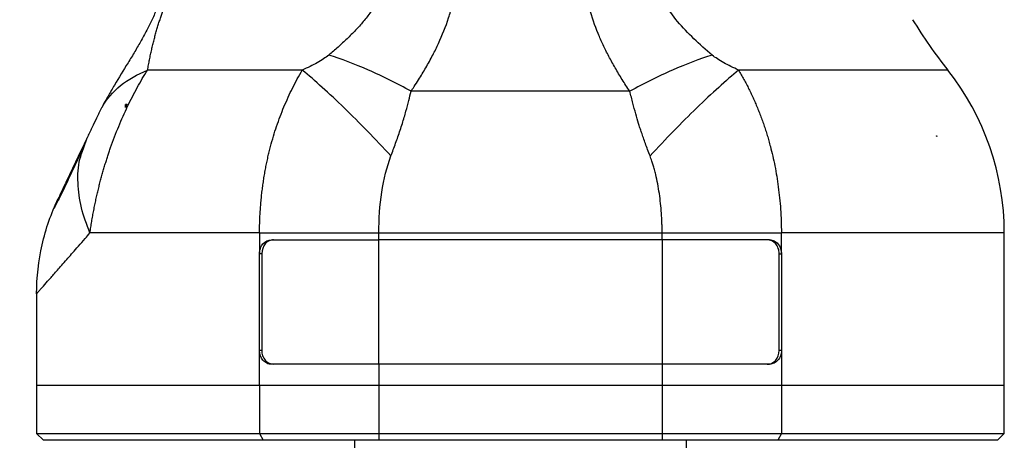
# Model space of a CAD drawing. Header units: millimetres. Extents: x 13 to 546, y 13 to 419.
# Tile 4 of 23: x 197 to 268, y 159 to 190. Entities that reach past the tile are written whole.
import ezdxf

# ---------------------------------------------------------------- set-up
doc = ezdxf.new("R2010")
doc.units = ezdxf.units.MM
doc.header["$LTSCALE"] = 2
doc.linetypes.add('SLD-Solid', pattern=[0])
doc.layers.add('DIMENSIONS', color=140, linetype='SLD-Solid', lineweight=25)
doc.styles.add('SLDTEXTSTYLE0', font='VERDANA.TTF')
doc.dimstyles.new('SLDDIMSTYLE0', dxfattribs={"dimtxt": 4.316016, "dimasz": 6.604, "dimexe": 0, "dimexo": 0.0625, "dimgap": 1.079004, "dimtad": 0, "dimtih": 1, "dimtoh": 1, "dimrnd": 1e-09, "dimzin": 12, "dimdsep": 46, "dimtxsty": 'SLDTEXTSTYLE0', "dimsah": 1, "dimcen": 0.09, "dimadec": 0, "dimazin": 3, "dimtfac": 1, "dimtofl": 0, "dimtmove": 0, "dimatfit": 3, "dimfxl": 0, "dimfrac": 2, "dimtolj": 1, "dimtzin": 12, "dimarcsym": 0})
doc.dimstyles.new('SLDDIMSTYLE1', dxfattribs={"dimtxt": 4.316016, "dimasz": 6.604, "dimexe": 0, "dimexo": 0.0625, "dimgap": 1.079004, "dimtad": 0, "dimtih": 1, "dimtoh": 1, "dimrnd": 1e-09, "dimzin": 4, "dimdsep": 46, "dimtxsty": 'SLDTEXTSTYLE0', "dimsah": 1, "dimcen": 0.09, "dimadec": 0, "dimazin": 1, "dimtfac": 1, "dimtofl": 0, "dimtmove": 0, "dimatfit": 3, "dimfxl": 0, "dimfrac": 2, "dimtolj": 1, "dimtzin": 12, "dimarcsym": 0})

# ---------------------------------------------------------------- blocks, each defined once
blk = doc.blocks.new('_D_1')
at = {"layer": 'DIMENSIONS'}
for p, q in [((262.726, 344.234), (171.672, 344.234)), ((178.022, 344.234), (178.022, 265.873)), ((171.609, 258.047), (170.16, 258.047)), ((170.16, 258.047), (170.16, 251.188)), ((184.435, 258.047), (185.884, 258.047)), ((185.884, 258.047), (185.884, 251.188)), ((170.16, 251.188), (171.609, 251.188)), ((185.884, 251.188), (184.435, 251.188)), ((178.022, 159.475), (178.022, 250.222)), ((196.359, 159.475), (171.672, 159.475))]:
    blk.add_line(p, q, dxfattribs=at)
for points in [[(178.022, 344.234), (177.006, 337.63), (179.038, 337.63)], [(178.022, 159.475), (179.038, 166.079), (177.006, 166.079)]]:
    blk.add_solid(points, dxfattribs=at)
at = {"layer": 'DIMENSIONS', "char_height": 4.2333, "attachment_point": 1, "style": 'SLDTEXTSTYLE0'}
for s, insert in [('184.8', (169.814, 264.39)), ('7.27', (171.609, 256.565))]:
    blk.add_mtext(s, dxfattribs=dict(at, insert=insert))
blk = doc.blocks.new('_D_2')
at = {"layer": 'DIMENSIONS'}
for p, q in [((196.359, 159.475), (171.672, 159.475)), ((178.022, 159.475), (178.022, 138.32)), ((171.609, 130.495), (170.16, 130.495)), ((170.16, 130.495), (170.16, 123.635)), ((184.435, 130.495), (185.884, 130.495)), ((185.884, 130.495), (185.884, 123.635)), ((170.16, 123.635), (171.609, 123.635)), ((185.884, 123.635), (184.435, 123.635)), ((178.022, 102.088), (178.022, 122.669)), ((224.821, 102.088), (171.672, 102.088))]:
    blk.add_line(p, q, dxfattribs=at)
for points in [[(178.022, 159.475), (177.006, 152.871), (179.038, 152.871)], [(178.022, 102.088), (179.038, 108.692), (177.006, 108.692)]]:
    blk.add_solid(points, dxfattribs=at)
at = {"layer": 'DIMENSIONS', "char_height": 4.2333, "attachment_point": 1, "style": 'SLDTEXTSTYLE0'}
for s, insert in [('57.4', (171.609, 136.838)), ('2.26', (171.609, 129.012))]:
    blk.add_mtext(s, dxfattribs=dict(at, insert=insert))
blk = doc.blocks.new('_D_3')
at = {"layer": 'DIMENSIONS'}
for p, q in [((263.132, 344.269), (147.672, 344.269)), ((154.022, 344.269), (154.022, 234.011)), ((147.609, 226.186), (146.16, 226.186)), ((146.16, 226.186), (146.16, 219.326)), ((160.435, 226.186), (161.884, 226.186)), ((161.884, 226.186), (161.884, 219.326)), ((146.16, 219.326), (147.609, 219.326)), ((161.884, 219.326), (160.435, 219.326)), ((154.022, 102.088), (154.022, 218.36)), ((224.821, 102.088), (147.672, 102.088))]:
    blk.add_line(p, q, dxfattribs=at)
for points in [[(154.022, 344.269), (153.006, 337.665), (155.038, 337.665)], [(154.022, 102.088), (155.038, 108.692), (153.006, 108.692)]]:
    blk.add_solid(points, dxfattribs=at)
at = {"layer": 'DIMENSIONS', "char_height": 4.2333, "attachment_point": 1, "style": 'SLDTEXTSTYLE0'}
for s, insert in [('242.2', (145.814, 232.529)), ('9.53', (147.609, 224.703))]:
    blk.add_mtext(s, dxfattribs=dict(at, insert=insert))
blk = doc.blocks.new('_D_4')
at = {"layer": 'DIMENSIONS'}
for p, q in [((198.399, 157.435), (198.399, 78.152)), ((268.399, 157.435), (268.399, 78.152)), ((198.399, 84.502), (220.744, 84.502)), ((226.592, 84.502), (225.143, 84.502)), ((225.143, 84.502), (225.143, 77.643)), ((239.417, 84.502), (240.867, 84.502)), ((240.867, 84.502), (240.867, 77.643)), ((268.399, 84.502), (245.266, 84.502)), ((225.143, 77.643), (226.592, 77.643)), ((240.867, 77.643), (239.417, 77.643))]:
    blk.add_line(p, q, dxfattribs=at)
for points in [[(198.399, 84.502), (205.003, 83.486), (205.003, 85.518)], [(268.399, 84.502), (261.795, 85.518), (261.795, 83.486)]]:
    blk.add_solid(points, dxfattribs=at)
at = {"layer": 'DIMENSIONS', "char_height": 4.2333, "attachment_point": 1, "style": 'SLDTEXTSTYLE0'}
for s, insert in [('70.0', (226.592, 90.845)), ('2.76', (226.592, 83.02))]:
    blk.add_mtext(s, dxfattribs=dict(at, insert=insert))

msp = doc.modelspace()

# ---------------------------------------------------------------- linework, layer by layer
for p, q in [((241.314, 184.72), (225.484, 184.72)), ((204.821, 183.561), (204.821, 183.76)), ((204.946, 183.76), (204.821, 183.76)), ((201.791, 180.579), (202.051, 181.357)), ((263.494, 181.507), (263.514, 181.507)), ((263.514, 181.458), (263.514, 181.507)), ((263.514, 181.507), (263.529, 181.507)), ((215.382, 173.975), (223.152, 173.975)), ((223.152, 174.48), (243.646, 174.48)), ((223.152, 173.975), (223.152, 174.48)), ((243.646, 173.975), (223.152, 173.975)), ((223.152, 164.975), (223.152, 173.975)), ((243.646, 173.975), (243.646, 174.48)), ((251.416, 173.975), (243.646, 173.975)), ((243.646, 173.975), (243.646, 164.975)), ((268.399, 163.475), (268.399, 174.501)), ((214.685, 172.975), (214.523, 172.975)), ((214.523, 165.975), (214.523, 172.975)), ((214.685, 172.975), (214.685, 165.975)), ((252.113, 165.975), (252.113, 172.975)), ((252.113, 172.975), (252.275, 172.975)), ((252.275, 172.975), (252.275, 165.975)), ((198.399, 170.077), (198.399, 163.475)), ((214.523, 163.475), (214.523, 165.975)), ((214.685, 165.975), (214.523, 165.975)), ((252.275, 165.975), (252.113, 165.975)), ((252.275, 165.975), (252.275, 163.475)), ((223.152, 164.975), (215.382, 164.975)), ((223.152, 164.975), (223.152, 163.475)), ((243.646, 164.975), (223.152, 164.975)), ((243.646, 164.975), (243.646, 163.475)), ((251.416, 164.975), (243.646, 164.975)), ((198.399, 163.475), (198.399, 159.975)), ((198.399, 163.475), (214.523, 163.475)), ((214.523, 163.475), (223.152, 163.475)), ((214.523, 163.475), (214.523, 159.975)), ((223.152, 163.475), (243.646, 163.475)), ((223.152, 163.475), (223.152, 159.975)), ((243.646, 163.475), (252.275, 163.475)), ((243.646, 163.475), (243.646, 159.975)), ((252.275, 163.475), (268.399, 163.475)), ((252.275, 163.475), (252.275, 159.975)), ((268.399, 159.975), (268.399, 163.475)), ((198.399, 159.975), (198.899, 159.475)), ((198.399, 159.975), (214.523, 159.975)), ((214.523, 159.975), (223.152, 159.975)), ((214.523, 159.975), (214.793, 159.475)), ((223.152, 159.975), (223.152, 159.475)), ((223.152, 159.975), (243.646, 159.975)), ((243.646, 159.975), (243.646, 159.475)), ((243.646, 159.975), (252.275, 159.975)), ((252.275, 159.975), (252.005, 159.475)), ((252.275, 159.975), (268.399, 159.975)), ((267.899, 159.475), (268.399, 159.975)), ((214.793, 159.475), (198.899, 159.475)), ((223.152, 159.475), (214.793, 159.475)), ((221.399, 159.475), (221.399, 156.975)), ((243.646, 159.475), (223.152, 159.475)), ((252.005, 159.475), (243.646, 159.475)), ((245.399, 156.975), (245.399, 159.475)), ((267.899, 159.475), (252.005, 159.475))]:
    msp.add_line(p, q)
at = {"flags": 128}
for points in [[(214.523, 174.475), (214.523, 173.635), (214.523, 172.975)], [(252.275, 172.975), (252.275, 173.815), (252.275, 174.475)]]:
    msp.add_lwpolyline(points, dxfattribs=at)
for centre, radius, start, end in [((293.344, 209.186), 37, 211.41594, 218.30435), ((249.399, 174.475), 19, 359.9984, 38.30403)]:
    msp.add_arc(centre, radius, start, end)
for points, knots in [([(225.484, 184.72), (225.56, 184.834), (225.747, 185.112), (226.11, 185.675), (226.566, 186.432), (227.047, 187.308), (227.63, 188.5), (228.116, 189.71), (228.492, 190.968), (228.713, 191.928), (228.868, 192.895), (228.986, 194.194), (228.984, 195.823), (228.836, 197.447), (228.662, 198.741), (228.563, 199.386), (228.513, 199.708)], [0, 0, 0, 0, 0.025469, 0.062498, 0.124994, 0.190987, 0.250019, 0.375016, 0.437514, 0.500013, 0.562961, 0.62501, 0.750007, 0.875003, 0.937502, 1, 1, 1, 1]), ([(241.314, 184.72), (241.219, 184.862), (241.029, 185.144), (240.757, 185.569), (240.497, 185.992), (240.249, 186.413), (240.014, 186.831), (239.791, 187.247), (239.58, 187.661), (239.381, 188.073), (239.194, 188.482), (238.825, 189.346), (238.358, 190.674), (237.971, 192.436), (237.808, 194.162), (237.82, 195.576), (237.901, 196.76), (237.997, 197.69), (238.126, 198.681), (238.23, 199.352), (238.285, 199.708)], [0, 0, 0, 0, 0.031893, 0.063304, 0.094243, 0.124719, 0.154742, 0.184324, 0.213475, 0.242207, 0.270534, 0.298467, 0.419911, 0.537358, 0.642422, 0.75176, 0.80845, 0.870034, 0.930935, 1, 1, 1, 1]), ([(206.424, 186.253), (206.446, 186.379), (206.491, 186.628), (206.564, 187.003), (206.64, 187.372), (206.721, 187.735), (206.804, 188.091), (206.891, 188.44), (206.982, 188.782), (207.075, 189.117), (207.172, 189.444), (207.271, 189.763), (207.373, 190.074), (207.477, 190.376), (207.582, 190.668), (207.689, 190.95), (207.796, 191.222), (207.903, 191.483), (208.009, 191.732), (208.114, 191.968), (208.218, 192.193), (208.318, 192.404), (208.415, 192.601), (208.508, 192.785), (208.596, 192.956), (208.679, 193.112), (208.756, 193.254), (208.827, 193.382), (208.891, 193.496), (208.948, 193.595), (208.998, 193.681), (209.04, 193.753), (209.074, 193.811), (209.1, 193.854), (209.332, 194.24), (209.804, 194.964), (210.456, 195.831), (211.075, 196.571), (211.645, 197.201), (212.045, 197.601), (212.249, 197.804)], [0, 0, 0, 0, 0.039082, 0.076888, 0.113398, 0.148587, 0.182427, 0.214907, 0.246011, 0.275722, 0.304038, 0.330967, 0.356512, 0.380693, 0.403546, 0.425106, 0.445416, 0.464531, 0.482507, 0.499393, 0.515238, 0.530084, 0.543964, 0.5569, 0.568906, 0.579983, 0.590128, 0.599334, 0.607587, 0.614875, 0.62118, 0.626488, 0.630785, 0.634059, 0.636301, 0.717409, 0.805485, 0.867871, 0.932821, 1, 1, 1, 1]), ([(220.696, 197.805), (220.794, 197.71), (221.142, 197.372), (221.678, 196.815), (222.231, 196.164), (222.797, 195.388), (223.289, 194.499), (223.528, 193.494), (223.521, 192.828), (223.444, 192.339), (223.304, 191.816), (223.01, 191.155), (222.563, 190.436), (222.042, 189.764), (221.467, 189.124), (220.856, 188.514), (220.209, 187.917), (219.758, 187.533), (219.531, 187.341)], [0, 0, 0, 0, 0.0350811, 0.1250027, 0.1966983, 0.2500056, 0.3655462, 0.4464618, 0.4999912, 0.5236278, 0.5624916, 0.6249929, 0.6865839, 0.749994, 0.8109782, 0.8731445, 0.9362288, 1, 1, 1, 1]), ([(247.268, 187.341), (246.808, 187.725), (246.363, 188.119), (245.521, 188.926), (245.125, 189.34), (244.413, 190.191), (244.099, 190.628), (243.604, 191.525), (243.425, 191.985), (243.253, 192.916), (243.262, 193.387), (243.469, 194.317), (243.666, 194.778), (244.194, 195.676), (244.524, 196.116), (245.264, 196.974), (245.673, 197.393), (246.103, 197.804)], [0, 0, 0, 0, 0.125, 0.125, 0.25, 0.25, 0.375, 0.375, 0.5, 0.5, 0.625, 0.625, 0.75, 0.75, 0.875, 0.875, 1, 1, 1, 1]), ([(208.599, 195.103), (208.583, 195.068), (208.553, 195.004), (208.497, 194.872), (208.399, 194.622), (208.257, 194.203), (208.086, 193.632), (207.838, 192.784), (207.544, 191.837), (207.155, 190.814), (206.812, 190.03), (206.416, 189.222), (205.979, 188.416), (205.505, 187.597), (204.851, 186.516), (204.182, 185.434), (203.635, 184.503), (203.381, 184.05), (203.238, 183.788), (203.169, 183.657), (203.13, 183.584)], [0, 0, 0, 0, 0.017188, 0.03125, 0.062498, 0.124987, 0.189493, 0.250008, 0.375006, 0.436616, 0.500005, 0.560895, 0.625004, 0.686311, 0.750004, 0.875002, 0.937501, 0.96875, 0.982428, 1, 1, 1, 1]), ([(219.531, 187.341), (219.308, 187.154), (219.021, 186.969), (218.369, 186.606), (218.005, 186.428), (217.619, 186.252)], [0, 0, 0, 0, 0.5, 0.5, 1, 1, 1, 1]), ([(225.484, 184.72), (224.455, 185.292), (223.418, 185.808), (221.409, 186.691), (220.437, 187.058), (219.531, 187.341)], [0, 0, 0, 0, 0.5, 0.5, 1, 1, 1, 1]), ([(247.268, 187.341), (246.362, 187.058), (245.39, 186.691), (243.38, 185.808), (242.343, 185.292), (241.314, 184.72)], [0, 0, 0, 0, 0.5, 0.5, 1, 1, 1, 1]), ([(249.179, 186.252), (248.793, 186.428), (248.429, 186.606), (247.777, 186.969), (247.49, 187.154), (247.268, 187.341)], [0, 0, 0, 0, 0.5, 0.5, 1, 1, 1, 1]), ([(202.259, 174.473), (202.279, 174.612), (202.318, 174.889), (202.384, 175.301), (202.454, 175.707), (202.529, 176.108), (202.607, 176.502), (202.69, 176.89), (202.776, 177.27), (202.864, 177.644), (202.956, 178.01), (203.049, 178.368), (203.145, 178.718), (203.243, 179.06), (203.342, 179.395), (203.443, 179.721), (203.545, 180.039), (203.648, 180.348), (203.807, 180.811), (204.033, 181.425), (204.334, 182.183), (204.65, 182.92), (204.979, 183.636), (205.321, 184.329), (205.674, 184.995), (206.039, 185.638), (206.296, 186.049), (206.424, 186.253)], [0, 0, 0, 0, 0.03392, 0.067286, 0.100096, 0.132351, 0.164055, 0.195212, 0.225818, 0.255856, 0.285315, 0.314188, 0.342476, 0.370186, 0.397326, 0.423905, 0.449902, 0.475289, 0.500053, 0.564605, 0.628584, 0.692104, 0.755013, 0.817214, 0.878703, 0.939612, 1, 1, 1, 1]), ([(203.13, 183.584), (203.463, 184.159), (203.915, 184.682), (205.027, 185.582), (205.687, 185.959), (206.424, 186.253)], [0, 0, 0, 0, 0.5, 0.5, 1, 1, 1, 1]), ([(217.619, 186.252), (215.294, 186.252), (213.151, 186.252), (209.376, 186.253), (207.744, 186.253), (206.424, 186.253)], [0, 0, 0, 0, 0.5, 0.5, 1, 1, 1, 1]), ([(214.523, 174.475), (214.524, 174.625), (214.527, 174.924), (214.54, 175.371), (214.56, 175.814), (214.588, 176.252), (214.622, 176.686), (214.664, 177.114), (214.712, 177.538), (214.767, 177.957), (214.828, 178.37), (214.896, 178.778), (214.969, 179.181), (215.049, 179.577), (215.134, 179.968), (215.225, 180.353), (215.352, 180.853), (215.525, 181.467), (215.756, 182.189), (216.01, 182.901), (216.288, 183.602), (216.588, 184.289), (216.91, 184.961), (217.253, 185.619), (217.497, 186.041), (217.619, 186.252)], [0, 0, 0, 0, 0.0353, 0.070315, 0.105045, 0.139493, 0.173658, 0.207542, 0.241146, 0.27447, 0.307516, 0.340285, 0.372777, 0.404994, 0.436936, 0.468604, 0.5, 0.5614, 0.623104, 0.685119, 0.74745, 0.810101, 0.873075, 0.936375, 1, 1, 1, 1]), ([(224.029, 180.042), (223.466, 180.653), (222.896, 181.256), (221.762, 182.422), (221.199, 182.984), (220.103, 184.047), (219.569, 184.546), (218.553, 185.463), (218.07, 185.881), (217.619, 186.252)], [0, 0, 0, 0, 0.25, 0.25, 0.5, 0.5, 0.75, 0.75, 1, 1, 1, 1]), ([(249.179, 186.252), (248.728, 185.881), (248.245, 185.463), (247.229, 184.546), (246.696, 184.047), (245.599, 182.984), (245.036, 182.422), (243.903, 181.256), (243.332, 180.653), (242.769, 180.042)], [0, 0, 0, 0, 0.25, 0.25, 0.5, 0.5, 0.75, 0.75, 1, 1, 1, 1]), ([(249.179, 186.252), (249.244, 186.141), (249.374, 185.92), (249.562, 185.58), (249.746, 185.236), (249.923, 184.886), (250.096, 184.531), (250.262, 184.17), (250.422, 183.805), (250.577, 183.436), (250.725, 183.062), (250.867, 182.683), (251.002, 182.3), (251.131, 181.914), (251.253, 181.524), (251.368, 181.13), (251.503, 180.637), (251.651, 180.035), (251.805, 179.315), (251.94, 178.568), (252.054, 177.796), (252.147, 176.999), (252.217, 176.177), (252.263, 175.333), (252.271, 174.763), (252.275, 174.475)], [0, 0, 0, 0, 0.033479, 0.066936, 0.100371, 0.133784, 0.167175, 0.200544, 0.233893, 0.267221, 0.300529, 0.333817, 0.367088, 0.400341, 0.433577, 0.466798, 0.500004, 0.557287, 0.616048, 0.676294, 0.73803, 0.801263, 0.865999, 0.932243, 1, 1, 1, 1]), ([(264.309, 186.252), (264.309, 186.252), (263.962, 186.252), (262.598, 186.252), (261.58, 186.252), (258.943, 186.252), (257.322, 186.252), (253.587, 186.252), (251.471, 186.252), (249.179, 186.252)], [0, 0, 0, 0, 0.25, 0.25, 0.5, 0.5, 0.75, 0.75, 1, 1, 1, 1]), ([(224.029, 180.042), (224.086, 180.195), (224.202, 180.503), (224.371, 180.967), (224.539, 181.437), (224.702, 181.914), (224.9, 182.53), (225.111, 183.246), (225.318, 184.022), (225.431, 184.499), (225.484, 184.72)], [0, 0, 0, 0, 0.0969808, 0.1953072, 0.2950857, 0.3965636, 0.4999963, 0.6885052, 0.8557407, 1, 1, 1, 1]), ([(242.769, 180.042), (242.711, 180.198), (242.599, 180.499), (242.44, 180.936), (242.295, 181.343), (242.164, 181.72), (242.047, 182.068), (241.902, 182.519), (241.728, 183.116), (241.518, 183.893), (241.385, 184.434), (241.314, 184.72)], [0, 0, 0, 0, 0.098651, 0.191165, 0.277549, 0.357811, 0.431959, 0.500005, 0.646734, 0.81337, 1, 1, 1, 1]), ([(203.13, 183.584), (203.094, 183.515), (203.024, 183.381), (202.921, 183.177), (202.825, 182.981), (202.762, 182.85), (202.732, 182.788)], [0, 0, 0, 0, 0.257692, 0.499998, 0.765095, 1, 1, 1, 1]), ([(202.732, 182.788), (202.626, 182.565), (202.512, 182.326), (202.281, 181.841), (202.164, 181.595), (202.051, 181.357)], [0, 0, 0, 0, 0.5, 0.5, 1, 1, 1, 1]), ([(202.051, 181.357), (201.749, 180.724), (201.467, 180.132), (200.96, 179.068), (200.734, 178.594), (200.359, 177.807), (200.21, 177.493), (200.007, 177.068), (199.955, 176.957), (199.955, 176.957)], [0, 0, 0, 0, 0.25, 0.25, 0.5, 0.5, 0.75, 0.75, 1, 1, 1, 1]), ([(201.769, 180.648), (201.495, 180.057), (201.07, 179.139), (200.583, 178.116), (200.234, 177.393), (199.935, 176.789), (199.732, 176.393), (199.631, 176.208), (199.651, 176.26), (199.653, 176.265)], [0, 0, 0, 0, 0.239229, 0.372109, 0.513452, 0.662819, 0.819277, 0.981587, 1, 1, 1, 1]), ([(202.259, 174.473), (202.026, 175.084), (201.556, 176.314), (201.344, 178.108), (201.409, 179.553), (201.696, 180.324), (201.791, 180.579)], [0, 0, 0, 0, 0.283745, 0.57114, 0.858535, 1, 1, 1, 1]), ([(223.152, 174.48), (223.153, 175.477), (223.224, 176.475), (223.511, 178.363), (223.729, 179.256), (224.029, 180.042)], [0, 0, 0, 0, 0.5, 0.5, 1, 1, 1, 1]), ([(243.646, 174.48), (243.645, 174.616), (243.642, 174.853), (243.631, 175.329), (243.588, 176.143), (243.488, 177.093), (243.333, 178.023), (243.207, 178.602), (243.092, 179.051), (243.001, 179.37), (242.893, 179.697), (242.814, 179.916), (242.769, 180.042)], [0, 0, 0, 0, 0.071005, 0.125, 0.249997, 0.499999, 0.627761, 0.75, 0.8153, 0.875001, 0.92758, 1, 1, 1, 1]), ([(198.399, 170.077), (198.399, 171.265), (198.534, 172.462), (199.061, 174.783), (199.454, 175.907), (199.955, 176.957)], [0, 0, 0, 0, 0.5, 0.5, 1, 1, 1, 1]), ([(199.745, 176.421), (199.745, 176.421), (199.672, 176.278), (199.632, 176.209), (199.651, 176.26), (199.653, 176.265)], [0, 0, 0, 0, 0.000728, 0.898196, 1, 1, 1, 1]), ([(198.399, 170.077), (198.4, 170.079), (198.401, 170.082), (198.413, 170.096), (198.431, 170.116), (198.459, 170.146), (198.495, 170.186), (198.541, 170.237), (198.598, 170.3), (198.722, 170.44), (198.969, 170.722), (199.41, 171.229), (199.973, 171.869), (200.521, 172.494), (201.022, 173.063), (201.437, 173.535), (201.853, 174.013), (202.143, 174.342), (202.259, 174.473)], [0, 0, 0, 0, 0.02857, 0.05792, 0.088043, 0.118928, 0.150573, 0.182975, 0.216126, 0.250012, 0.371985, 0.499959, 0.618942, 0.74998, 0.809683, 0.87499, 0.950028, 1, 1, 1, 1]), ([(214.523, 174.475), (211.934, 174.475), (209.565, 174.474), (205.429, 174.474), (203.663, 174.473), (202.259, 174.473)], [0, 0, 0, 0, 0.5, 0.5, 1, 1, 1, 1]), ([(214.523, 174.475), (215.792, 174.479), (217.2, 174.481), (220.136, 174.483), (221.662, 174.483), (223.152, 174.48)], [0, 0, 0, 0, 0.5, 0.5, 1, 1, 1, 1]), ([(214.523, 172.975), (214.523, 173.107), (214.545, 173.237), (214.63, 173.479), (214.693, 173.59), (214.928, 173.867), (215.151, 173.975), (215.382, 173.975)], [0, 0, 0, 0, 0.25, 0.25, 0.5, 0.5, 1, 1, 1, 1]), ([(215.544, 173.975), (215.429, 173.975), (215.316, 173.949), (215.107, 173.849), (215.012, 173.775), (214.776, 173.498), (214.685, 173.239), (214.685, 172.975)], [0, 0, 0, 0, 0.25, 0.25, 0.5, 0.5, 1, 1, 1, 1]), ([(243.646, 174.48), (245.137, 174.483), (246.662, 174.483), (249.598, 174.481), (251.006, 174.479), (252.275, 174.475)], [0, 0, 0, 0, 0.5, 0.5, 1, 1, 1, 1]), ([(252.113, 172.975), (252.113, 173.107), (252.091, 173.237), (252.007, 173.479), (251.944, 173.59), (251.708, 173.867), (251.485, 173.975), (251.254, 173.975)], [0, 0, 0, 0, 0.25, 0.25, 0.5, 0.5, 1, 1, 1, 1]), ([(251.416, 173.975), (251.532, 173.975), (251.644, 173.949), (251.853, 173.849), (251.948, 173.775), (252.184, 173.498), (252.275, 173.239), (252.275, 172.975)], [0, 0, 0, 0, 0.25, 0.25, 0.5, 0.5, 1, 1, 1, 1]), ([(268.399, 174.475), (268.399, 174.475), (268.032, 174.475), (266.585, 174.475), (265.506, 174.475), (262.703, 174.475), (260.98, 174.475), (256.995, 174.475), (254.734, 174.475), (252.275, 174.475)], [0, 0, 0, 0, 0.25, 0.25, 0.5, 0.5, 0.75, 0.75, 1, 1, 1, 1]), ([(215.382, 164.975), (215.267, 164.975), (215.154, 165.001), (214.945, 165.101), (214.85, 165.175), (214.614, 165.452), (214.523, 165.711), (214.523, 165.975)], [0, 0, 0, 0, 0.25, 0.25, 0.5, 0.5, 1, 1, 1, 1]), ([(214.685, 165.975), (214.685, 165.843), (214.707, 165.713), (214.792, 165.471), (214.854, 165.36), (215.09, 165.084), (215.313, 164.975), (215.544, 164.975)], [0, 0, 0, 0, 0.25, 0.25, 0.5, 0.5, 1, 1, 1, 1]), ([(251.254, 164.975), (251.37, 164.975), (251.482, 165.001), (251.691, 165.101), (251.786, 165.175), (252.022, 165.452), (252.113, 165.711), (252.113, 165.975)], [0, 0, 0, 0, 0.25, 0.25, 0.5, 0.5, 1, 1, 1, 1]), ([(252.275, 165.975), (252.275, 165.843), (252.253, 165.713), (252.168, 165.471), (252.106, 165.36), (251.87, 165.084), (251.647, 164.975), (251.416, 164.975)], [0, 0, 0, 0, 0.25, 0.25, 0.5, 0.5, 1, 1, 1, 1])]:
    msp.add_open_spline(points, degree=3, knots=knots)
for points in [[(204.946, 183.76), (204.904, 183.694), (204.862, 183.627), (204.821, 183.561)], [(263.514, 181.458), (263.507, 181.474), (263.501, 181.491), (263.494, 181.507)], [(263.529, 181.507), (263.524, 181.491), (263.519, 181.474), (263.514, 181.458)]]:
    msp.add_open_spline(points, degree=3)

# ---------------------------------------------------------------- dimensions: what is measured, and where the dimension line sits
at = {"layer": 'DIMENSIONS'}
for base, p1, p2, picture, middle in [((154.022, 344.269), (227.361, 102.088), (265.672, 344.269), '_D_3', (154.022, 226.186)), ((178.022, 159.475), (265.266, 344.234), (198.899, 159.475), '_D_1', (178.022, 258.047)), ((178.022, 102.088), (198.899, 159.475), (227.361, 102.088), '_D_2', (178.022, 130.495))]:
    dim = msp.add_linear_dim(base=base, p1=p1, p2=p2, angle=90, dimstyle='SLDDIMSTYLE0', dxfattribs=at)
    dim.commit()
    dim.dimension.update_dxf_attribs({"geometry": picture, "text_midpoint": middle, "dimtype": 160})
dim = msp.add_linear_dim(base=(268.399, 84.502), p1=(198.399, 159.975), p2=(268.399, 159.975), dimstyle='SLDDIMSTYLE1', dxfattribs=at)
dim.commit()
dim.dimension.update_dxf_attribs({"geometry": '_D_4', "text_midpoint": (233.005, 84.502), "dimtype": 160})

doc.saveas('drawing.dxf')
